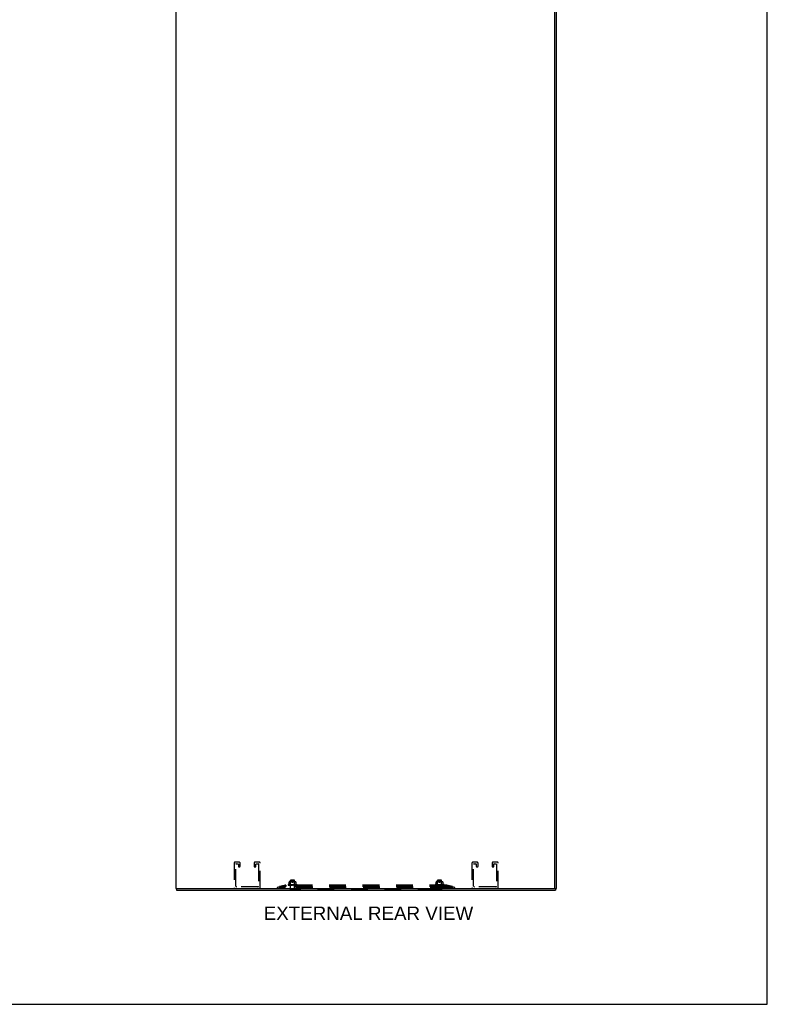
# Model space of a CAD drawing. Header units: inches. Extents: x 0 to 189, y 0 to 122.
# Tile 49 of 51: x 142 to 189, y 0 to 61. Entities that reach past the tile are written whole.
import ezdxf

# ---------------------------------------------------------------- set-up
doc = ezdxf.new("R2010")
doc.units = ezdxf.units.IN
doc.header["$LTSCALE"] = 10.388889
doc.header["$MEASUREMENT"] = 0
doc.linetypes.add('HIDDEN', pattern=[0.2, 0.1, -0.1])
doc.layers.get('0').update_dxf_attribs({"linetype": 'CONTINUOUS'})
doc.layers.add('DEFAULT_2', color=8, linetype='HIDDEN')
doc.layers.add('DIMENSIONS', color=7, linetype='CONTINUOUS')
doc.styles.get("Standard").update_dxf_attribs({"font": 'arial.ttf'})

msp = doc.modelspace()

# ---------------------------------------------------------------- linework, layer by layer
at = {"color": 7, "linetype": 'Continuous'}
for p, q in [((188.889, 0), (188.889, 122.222)), ((152.233, 7.191), (152.233, 7.087)), ((159.261, 7.083), (159.261, 7.087)), ((159.261, 7.083), (159.598, 7.083)), ((159.598, 7.083), (159.598, 7.087)), ((168.386, 7.083), (168.386, 7.087)), ((168.386, 7.083), (168.723, 7.083)), ((168.723, 7.083), (168.723, 7.087)), ((174.635, 7.083), (174.635, 7.087)), ((174.635, 7.083), (174.972, 7.083)), ((174.972, 7.083), (174.972, 7.087)), ((175.699, 7.191), (175.699, 7.206)), ((175.699, 7.191), (175.803, 7.191)), ((175.751, 7.191), (175.751, 7.087)), ((0, 0), (188.889, 0))]:
    msp.add_line(p, q, dxfattribs=at)
at = {"color": 3, "linetype": 'Continuous'}
for p, q in [((152.181, 85.723), (152.181, 7.191)), ((175.699, 7.206), (175.699, 85.708)), ((175.803, 7.191), (175.803, 85.723)), ((152.181, 7.191), (175.684, 7.191)), ((152.233, 7.087), (175.751, 7.087))]:
    msp.add_line(p, q, dxfattribs=at)
msp.add_arc((175.684, 7.206), 0.015, 270, 360, dxfattribs=at)
at = {"layer": 'DEFAULT_2', "color": 8, "linetype": 'HIDDEN'}
for p, q in [((155.798, 8.77), (155.798, 7.237)), ((156.127, 8.816), (155.844, 8.816)), ((155.902, 7.341), (155.902, 8.689)), ((155.925, 8.712), (156.046, 8.712)), ((156.069, 8.689), (156.069, 8.558)), ((156.173, 8.558), (156.173, 8.77)), ((157.048, 8.77), (157.048, 8.558)), ((157.377, 8.816), (157.094, 8.816)), ((157.152, 8.558), (157.152, 8.689)), ((157.175, 8.712), (157.296, 8.712)), ((157.319, 8.689), (157.319, 7.341)), ((157.423, 7.237), (157.423, 8.77)), ((170.562, 8.77), (170.562, 7.237)), ((170.891, 8.816), (170.608, 8.816)), ((170.666, 7.341), (170.666, 8.689)), ((170.689, 8.712), (170.81, 8.712)), ((170.833, 8.689), (170.833, 8.558)), ((170.937, 8.558), (170.937, 8.77)), ((171.812, 8.77), (171.812, 8.558)), ((172.141, 8.816), (171.858, 8.816)), ((171.916, 8.558), (171.916, 8.689)), ((171.939, 8.712), (172.06, 8.712)), ((172.083, 8.689), (172.083, 7.341)), ((172.187, 7.237), (172.187, 8.77)), ((156.092, 8.535), (156.15, 8.535)), ((157.071, 8.535), (157.129, 8.535)), ((170.856, 8.535), (170.914, 8.535)), ((171.835, 8.535), (171.893, 8.535)), ((158.492, 7.267), (158.973, 7.391)), ((158.984, 7.393), (158.625, 7.306)), ((158.973, 7.391), (158.992, 7.315)), ((159.012, 7.398), (158.984, 7.393)), ((158.984, 7.393), (158.984, 7.317)), ((159.012, 7.398), (158.992, 7.391)), ((158.992, 7.391), (158.992, 7.315)), ((159.012, 7.398), (159.012, 7.318)), ((168.972, 7.396), (159.012, 7.396)), ((159.148, 7.412), (159.148, 7.411)), ((159.153, 7.4), (159.153, 7.4)), ((159.202, 7.443), (159.159, 7.428)), ((159.289, 7.396), (159.161, 7.398)), ((159.296, 7.396), (159.175, 7.398)), ((159.175, 7.398), (159.175, 7.398)), ((159.297, 7.396), (159.178, 7.398)), ((159.199, 7.398), (159.198, 7.398)), ((159.198, 7.398), (159.204, 7.397)), ((159.309, 7.396), (159.199, 7.398)), ((159.199, 7.398), (159.199, 7.398)), ((159.309, 7.396), (159.202, 7.398)), ((159.202, 7.398), (159.202, 7.398)), ((159.221, 7.463), (159.221, 7.592)), ((159.326, 7.396), (159.23, 7.398)), ((159.23, 7.398), (159.23, 7.398)), ((159.326, 7.396), (159.235, 7.398)), ((159.244, 7.58), (159.236, 7.577)), ((159.241, 7.397), (159.248, 7.396)), ((159.253, 7.583), (159.244, 7.58)), ((159.248, 7.396), (159.254, 7.396)), ((159.609, 7.598), (159.25, 7.598)), ((159.263, 7.586), (159.253, 7.583)), ((159.272, 7.588), (159.263, 7.586)), ((159.346, 7.396), (159.269, 7.398)), ((159.269, 7.398), (159.269, 7.398)), ((159.282, 7.589), (159.272, 7.588)), ((159.347, 7.396), (159.274, 7.398)), ((159.291, 7.59), (159.282, 7.589)), ((159.304, 7.578), (159.284, 7.598)), ((159.285, 7.396), (159.286, 7.396)), ((159.286, 7.396), (159.304, 7.415)), ((159.286, 7.397), (159.296, 7.396)), ((159.286, 7.396), (159.286, 7.396)), ((159.289, 7.396), (159.289, 7.396)), ((159.289, 7.396), (159.289, 7.396)), ((159.289, 7.396), (159.289, 7.318)), ((159.3, 7.591), (159.291, 7.59)), ((159.293, 7.396), (159.296, 7.396)), ((159.297, 7.396), (159.296, 7.396)), ((159.296, 7.396), (159.297, 7.396)), ((159.299, 7.396), (159.297, 7.396)), ((159.309, 7.592), (159.3, 7.591)), ((159.555, 7.578), (159.304, 7.578)), ((159.304, 7.415), (159.304, 7.578)), ((159.555, 7.415), (159.304, 7.415)), ((159.304, 7.396), (159.309, 7.396)), ((159.316, 7.708), (159.306, 7.698)), ((159.554, 7.698), (159.306, 7.698)), ((159.306, 7.101), (159.306, 7.698)), ((159.317, 7.592), (159.309, 7.592)), ((159.309, 7.396), (159.309, 7.396)), ((159.309, 7.396), (159.309, 7.396)), ((159.314, 7.396), (159.309, 7.396)), ((159.37, 7.396), (159.314, 7.398)), ((159.314, 7.398), (159.314, 7.398)), ((159.314, 7.398), (159.322, 7.397)), ((159.316, 7.708), (159.544, 7.708)), ((159.325, 7.592), (159.317, 7.592)), ((159.319, 7.396), (159.326, 7.396)), ((159.371, 7.396), (159.32, 7.398)), ((159.322, 7.397), (159.343, 7.396)), ((159.334, 7.592), (159.325, 7.592)), ((159.326, 7.396), (159.326, 7.396)), ((159.326, 7.396), (159.326, 7.396)), ((159.332, 7.396), (159.326, 7.396)), ((159.342, 7.592), (159.334, 7.592)), ((159.339, 7.396), (159.346, 7.396)), ((159.351, 7.591), (159.342, 7.592)), ((159.347, 7.396), (159.346, 7.396)), ((159.346, 7.396), (159.347, 7.396)), ((159.354, 7.396), (159.347, 7.396)), ((159.36, 7.59), (159.351, 7.591)), ((159.37, 7.589), (159.36, 7.59)), ((159.362, 7.396), (159.37, 7.396)), ((159.396, 7.396), (159.363, 7.398)), ((159.363, 7.398), (159.363, 7.398)), ((159.363, 7.398), (159.393, 7.396)), ((159.397, 7.396), (159.369, 7.398)), ((159.379, 7.588), (159.37, 7.589)), ((159.371, 7.396), (159.37, 7.396)), ((159.37, 7.396), (159.37, 7.396)), ((159.378, 7.396), (159.37, 7.396)), ((159.388, 7.586), (159.379, 7.588)), ((159.387, 7.396), (159.396, 7.396)), ((159.398, 7.583), (159.388, 7.586)), ((159.397, 7.396), (159.396, 7.396)), ((159.396, 7.396), (159.396, 7.396)), ((159.405, 7.396), (159.396, 7.396)), ((159.407, 7.58), (159.415, 7.577)), ((159.414, 7.396), (159.423, 7.396)), ((159.432, 7.396), (159.423, 7.396)), ((159.424, 7.397), (159.424, 7.396)), ((159.424, 7.396), (159.424, 7.396)), ((159.424, 7.396), (159.424, 7.396)), ((159.424, 7.396), (159.424, 7.396)), ((159.426, 7.396), (159.426, 7.396)), ((159.471, 7.398), (159.441, 7.396)), ((159.453, 7.58), (159.444, 7.577)), ((159.459, 7.396), (159.45, 7.396)), ((159.462, 7.583), (159.453, 7.58)), ((159.465, 7.398), (159.457, 7.397)), ((159.471, 7.586), (159.462, 7.583)), ((159.468, 7.396), (159.476, 7.396)), ((159.48, 7.588), (159.471, 7.586)), ((159.516, 7.398), (159.476, 7.396)), ((159.477, 7.396), (159.476, 7.396)), ((159.476, 7.396), (159.477, 7.396)), ((159.522, 7.398), (159.477, 7.396)), ((159.485, 7.396), (159.477, 7.396)), ((159.49, 7.589), (159.48, 7.588)), ((159.499, 7.59), (159.49, 7.589)), ((159.521, 7.398), (159.492, 7.396)), ((159.494, 7.396), (159.501, 7.396)), ((159.508, 7.591), (159.499, 7.59)), ((159.563, 7.398), (159.501, 7.396)), ((159.502, 7.396), (159.501, 7.396)), ((159.501, 7.396), (159.501, 7.396)), ((159.501, 7.396), (159.502, 7.396)), ((159.569, 7.398), (159.502, 7.396)), ((159.51, 7.396), (159.502, 7.396)), ((159.517, 7.592), (159.508, 7.591)), ((159.526, 7.592), (159.517, 7.592)), ((159.517, 7.396), (159.523, 7.396)), ((159.521, 7.398), (159.522, 7.398)), ((159.606, 7.398), (159.523, 7.396)), ((159.524, 7.396), (159.523, 7.396)), ((159.523, 7.396), (159.524, 7.396)), ((159.61, 7.398), (159.524, 7.396)), ((159.531, 7.396), (159.524, 7.396)), ((159.534, 7.592), (159.526, 7.592)), ((159.542, 7.592), (159.534, 7.592)), ((159.537, 7.396), (159.542, 7.396)), ((159.54, 7.396), (159.551, 7.397)), ((159.551, 7.592), (159.542, 7.592)), ((159.642, 7.398), (159.542, 7.396)), ((159.543, 7.396), (159.542, 7.396)), ((159.542, 7.396), (159.543, 7.396)), ((159.646, 7.398), (159.543, 7.396)), ((159.549, 7.396), (159.543, 7.396)), ((159.544, 7.708), (159.554, 7.698)), ((159.559, 7.591), (159.551, 7.592)), ((159.551, 7.397), (159.568, 7.398)), ((159.553, 7.396), (159.557, 7.396)), ((159.554, 7.101), (159.554, 7.698)), ((159.555, 7.578), (159.575, 7.598)), ((159.555, 7.415), (159.555, 7.578)), ((159.574, 7.396), (159.555, 7.415)), ((159.67, 7.398), (159.557, 7.396)), ((159.673, 7.398), (159.557, 7.396)), ((159.557, 7.396), (159.557, 7.396)), ((159.557, 7.396), (159.557, 7.396)), ((159.562, 7.396), (159.557, 7.396)), ((159.568, 7.59), (159.559, 7.591)), ((159.69, 7.398), (159.567, 7.396)), ((159.692, 7.398), (159.567, 7.396)), ((159.567, 7.396), (159.567, 7.396)), ((159.57, 7.396), (159.567, 7.396)), ((159.567, 7.396), (159.567, 7.396)), ((159.578, 7.589), (159.568, 7.59)), ((159.568, 7.398), (159.569, 7.398)), ((159.57, 7.396), (159.57, 7.318)), ((159.701, 7.398), (159.572, 7.396)), ((159.572, 7.396), (159.573, 7.396)), ((159.573, 7.396), (159.573, 7.396)), ((159.587, 7.588), (159.578, 7.589)), ((159.585, 7.396), (159.591, 7.396)), ((159.597, 7.586), (159.587, 7.588)), ((159.591, 7.396), (159.599, 7.397)), ((159.606, 7.583), (159.597, 7.586)), ((159.599, 7.397), (159.61, 7.398)), ((159.615, 7.58), (159.606, 7.583)), ((159.61, 7.398), (159.61, 7.398)), ((159.615, 7.58), (159.623, 7.577)), ((159.633, 7.397), (159.64, 7.397)), ((159.634, 7.573), (159.635, 7.573)), ((159.638, 7.592), (159.638, 7.463)), ((159.64, 7.397), (159.646, 7.398)), ((159.642, 7.398), (159.642, 7.398)), ((159.646, 7.398), (159.646, 7.398)), ((159.658, 7.443), (159.7, 7.428)), ((159.674, 7.398), (159.673, 7.398)), ((159.711, 7.412), (159.711, 7.411)), ((168.273, 7.412), (168.273, 7.411)), ((168.278, 7.4), (168.278, 7.4)), ((168.327, 7.443), (168.284, 7.428)), ((168.414, 7.396), (168.286, 7.398)), ((168.421, 7.396), (168.3, 7.398)), ((168.3, 7.398), (168.3, 7.398)), ((168.422, 7.396), (168.303, 7.398)), ((168.324, 7.398), (168.323, 7.398)), ((168.323, 7.398), (168.329, 7.397)), ((168.434, 7.396), (168.324, 7.398)), ((168.324, 7.398), (168.324, 7.398)), ((168.434, 7.396), (168.327, 7.398)), ((168.327, 7.398), (168.327, 7.398)), ((168.346, 7.463), (168.346, 7.592)), ((168.352, 7.573), (168.354, 7.574)), ((168.451, 7.396), (168.355, 7.398)), ((168.355, 7.398), (168.355, 7.398)), ((168.451, 7.396), (168.36, 7.398)), ((168.369, 7.58), (168.361, 7.577)), ((168.366, 7.397), (168.373, 7.396)), ((168.378, 7.583), (168.369, 7.58)), ((168.373, 7.396), (168.379, 7.396)), ((168.734, 7.598), (168.375, 7.598)), ((168.388, 7.586), (168.378, 7.583)), ((168.397, 7.588), (168.388, 7.586)), ((168.471, 7.396), (168.394, 7.398)), ((168.394, 7.398), (168.394, 7.398)), ((168.407, 7.589), (168.397, 7.588)), ((168.472, 7.396), (168.399, 7.398)), ((168.416, 7.59), (168.407, 7.589)), ((168.429, 7.578), (168.409, 7.598)), ((168.41, 7.396), (168.411, 7.396)), ((168.411, 7.396), (168.429, 7.415)), ((168.411, 7.397), (168.421, 7.396)), ((168.411, 7.396), (168.411, 7.396)), ((168.414, 7.396), (168.414, 7.396)), ((168.414, 7.396), (168.414, 7.396)), ((168.414, 7.396), (168.414, 7.318)), ((168.425, 7.591), (168.416, 7.59)), ((168.418, 7.396), (168.421, 7.396)), ((168.422, 7.396), (168.421, 7.396)), ((168.421, 7.396), (168.422, 7.396)), ((168.424, 7.396), (168.422, 7.396)), ((168.434, 7.592), (168.425, 7.591)), ((168.68, 7.578), (168.429, 7.578)), ((168.429, 7.415), (168.429, 7.578)), ((168.68, 7.415), (168.429, 7.415)), ((168.429, 7.396), (168.434, 7.396)), ((168.441, 7.708), (168.431, 7.698)), ((168.679, 7.698), (168.431, 7.698)), ((168.431, 7.101), (168.431, 7.698)), ((168.442, 7.592), (168.434, 7.592)), ((168.434, 7.396), (168.434, 7.396)), ((168.434, 7.396), (168.434, 7.396)), ((168.439, 7.396), (168.434, 7.396)), ((168.495, 7.396), (168.439, 7.398)), ((168.439, 7.398), (168.439, 7.398)), ((168.439, 7.398), (168.447, 7.397)), ((168.441, 7.708), (168.669, 7.708)), ((168.45, 7.592), (168.442, 7.592)), ((168.444, 7.396), (168.451, 7.396)), ((168.496, 7.396), (168.445, 7.398)), ((168.447, 7.397), (168.468, 7.396)), ((168.459, 7.592), (168.45, 7.592)), ((168.451, 7.396), (168.451, 7.396)), ((168.451, 7.396), (168.451, 7.396)), ((168.457, 7.396), (168.451, 7.396)), ((168.467, 7.592), (168.459, 7.592)), ((168.464, 7.396), (168.471, 7.396)), ((168.476, 7.591), (168.467, 7.592)), ((168.472, 7.396), (168.471, 7.396)), ((168.471, 7.396), (168.472, 7.396)), ((168.479, 7.396), (168.472, 7.396)), ((168.485, 7.59), (168.476, 7.591)), ((168.495, 7.589), (168.485, 7.59)), ((168.487, 7.396), (168.495, 7.396)), ((168.521, 7.396), (168.488, 7.398)), ((168.488, 7.398), (168.488, 7.398)), ((168.488, 7.398), (168.518, 7.396)), ((168.522, 7.396), (168.494, 7.398)), ((168.504, 7.588), (168.495, 7.589)), ((168.496, 7.396), (168.495, 7.396)), ((168.495, 7.396), (168.495, 7.396)), ((168.503, 7.396), (168.495, 7.396)), ((168.513, 7.586), (168.504, 7.588)), ((168.512, 7.396), (168.521, 7.396)), ((168.523, 7.583), (168.513, 7.586)), ((168.522, 7.396), (168.521, 7.396)), ((168.521, 7.396), (168.521, 7.396)), ((168.53, 7.396), (168.521, 7.396)), ((168.532, 7.58), (168.54, 7.577)), ((168.539, 7.396), (168.548, 7.396)), ((168.557, 7.396), (168.548, 7.396)), ((168.549, 7.397), (168.549, 7.396)), ((168.549, 7.396), (168.549, 7.396)), ((168.549, 7.396), (168.549, 7.396)), ((168.549, 7.396), (168.549, 7.396)), ((168.551, 7.396), (168.551, 7.396)), ((168.596, 7.398), (168.566, 7.396)), ((168.578, 7.58), (168.569, 7.577)), ((168.584, 7.396), (168.575, 7.396)), ((168.587, 7.583), (168.578, 7.58)), ((168.59, 7.398), (168.582, 7.397)), ((168.596, 7.586), (168.587, 7.583)), ((168.593, 7.396), (168.601, 7.396)), ((168.605, 7.588), (168.596, 7.586)), ((168.641, 7.398), (168.601, 7.396)), ((168.602, 7.396), (168.601, 7.396)), ((168.601, 7.396), (168.602, 7.396)), ((168.647, 7.398), (168.602, 7.396)), ((168.61, 7.396), (168.602, 7.396)), ((168.615, 7.589), (168.605, 7.588)), ((168.624, 7.59), (168.615, 7.589)), ((168.646, 7.398), (168.617, 7.396)), ((168.619, 7.396), (168.626, 7.396)), ((168.633, 7.591), (168.624, 7.59)), ((168.688, 7.398), (168.626, 7.396)), ((168.627, 7.396), (168.626, 7.396)), ((168.626, 7.396), (168.626, 7.396)), ((168.626, 7.396), (168.627, 7.396)), ((168.694, 7.398), (168.627, 7.396)), ((168.635, 7.396), (168.627, 7.396)), ((168.642, 7.592), (168.633, 7.591)), ((168.651, 7.592), (168.642, 7.592)), ((168.642, 7.396), (168.648, 7.396)), ((168.646, 7.398), (168.647, 7.398)), ((168.731, 7.398), (168.648, 7.396)), ((168.649, 7.396), (168.648, 7.396)), ((168.648, 7.396), (168.649, 7.396)), ((168.735, 7.398), (168.649, 7.396)), ((168.656, 7.396), (168.649, 7.396)), ((168.659, 7.592), (168.651, 7.592)), ((168.667, 7.592), (168.659, 7.592)), ((168.662, 7.396), (168.667, 7.396)), ((168.665, 7.396), (168.676, 7.397)), ((168.676, 7.592), (168.667, 7.592)), ((168.767, 7.398), (168.667, 7.396)), ((168.668, 7.396), (168.667, 7.396)), ((168.667, 7.396), (168.668, 7.396)), ((168.771, 7.398), (168.668, 7.396)), ((168.674, 7.396), (168.668, 7.396)), ((168.669, 7.708), (168.679, 7.698)), ((168.684, 7.591), (168.676, 7.592)), ((168.676, 7.397), (168.693, 7.398)), ((168.678, 7.396), (168.682, 7.396)), ((168.679, 7.101), (168.679, 7.698)), ((168.68, 7.578), (168.7, 7.598)), ((168.68, 7.415), (168.68, 7.578)), ((168.699, 7.396), (168.68, 7.415)), ((168.795, 7.398), (168.682, 7.396)), ((168.798, 7.398), (168.682, 7.396)), ((168.682, 7.396), (168.682, 7.396)), ((168.682, 7.396), (168.682, 7.396)), ((168.687, 7.396), (168.682, 7.396)), ((168.693, 7.59), (168.684, 7.591)), ((168.815, 7.398), (168.692, 7.396)), ((168.817, 7.398), (168.692, 7.396)), ((168.692, 7.396), (168.692, 7.396)), ((168.692, 7.396), (168.692, 7.396)), ((168.695, 7.396), (168.692, 7.396)), ((168.703, 7.589), (168.693, 7.59)), ((168.693, 7.398), (168.694, 7.398)), ((168.695, 7.396), (168.695, 7.318)), ((168.826, 7.398), (168.697, 7.396)), ((168.697, 7.396), (168.698, 7.396)), ((168.698, 7.396), (168.698, 7.396)), ((168.712, 7.588), (168.703, 7.589)), ((168.71, 7.396), (168.716, 7.396)), ((168.722, 7.586), (168.712, 7.588)), ((168.716, 7.396), (168.724, 7.397)), ((168.731, 7.583), (168.722, 7.586)), ((168.724, 7.397), (168.735, 7.398)), ((168.74, 7.58), (168.731, 7.583)), ((168.735, 7.398), (168.735, 7.398)), ((168.74, 7.58), (168.748, 7.577)), ((168.758, 7.397), (168.765, 7.397)), ((168.763, 7.592), (168.763, 7.463)), ((168.765, 7.397), (168.771, 7.398)), ((168.767, 7.398), (168.767, 7.398)), ((168.771, 7.398), (168.771, 7.398)), ((168.783, 7.443), (168.825, 7.428)), ((168.799, 7.398), (168.798, 7.398)), ((168.836, 7.412), (168.836, 7.411)), ((169, 7.393), (168.972, 7.398)), ((168.992, 7.391), (168.972, 7.398)), ((168.972, 7.398), (168.972, 7.318)), ((168.992, 7.391), (168.992, 7.315)), ((169.012, 7.391), (168.992, 7.315)), ((169.36, 7.306), (169, 7.393)), ((169, 7.393), (169, 7.317)), ((169.012, 7.391), (169.492, 7.267)), ((157.273, 7.295), (155.948, 7.295)), ((158.512, 7.191), (158.492, 7.267)), ((158.512, 7.191), (158.992, 7.315)), ((158.984, 7.317), (158.625, 7.23)), ((158.625, 7.306), (158.625, 7.23)), ((158.625, 7.301), (158.644, 7.225)), ((159.012, 7.322), (158.984, 7.317)), ((168.997, 7.267), (158.988, 7.267)), ((168.997, 7.191), (158.988, 7.191)), ((159.012, 7.322), (158.992, 7.315)), ((168.972, 7.318), (159.012, 7.318)), ((159.261, 7.101), (159.598, 7.101)), ((159.261, 7.087), (159.261, 7.101)), ((159.573, 7.318), (159.573, 7.258)), ((159.598, 7.087), (159.598, 7.101)), ((168.251, 7.098), (159.733, 7.098)), ((159.973, 7.318), (159.973, 7.258)), ((168.011, 7.318), (168.011, 7.258)), ((168.386, 7.101), (168.723, 7.101)), ((168.386, 7.087), (168.386, 7.101)), ((168.411, 7.318), (168.411, 7.258)), ((168.723, 7.087), (168.723, 7.101)), ((169, 7.317), (168.972, 7.322)), ((168.992, 7.315), (168.972, 7.322)), ((168.992, 7.315), (169.473, 7.191)), ((169.36, 7.23), (169, 7.317)), ((169.36, 7.301), (169.34, 7.225)), ((169.36, 7.306), (169.36, 7.23)), ((169.473, 7.191), (169.492, 7.267)), ((172.037, 7.295), (170.712, 7.295))]:
    msp.add_line(p, q, dxfattribs=at)
for points in [[(159.012, 7.396), (159.009, 7.395), (159.006, 7.395), (159.002, 7.394), (158.999, 7.393), (158.996, 7.392), (158.992, 7.391)], [(159.286, 7.396), (159.157, 7.398), (159.157, 7.398), (159.156, 7.398), (159.156, 7.398), (159.156, 7.398), (159.155, 7.399), (159.155, 7.399), (159.155, 7.399), (159.154, 7.399), (159.154, 7.399), (159.154, 7.399), (159.153, 7.399), (159.153, 7.4), (159.153, 7.4), (159.153, 7.4), (159.153, 7.4), (159.153, 7.4)], [(159.153, 7.4), (159.153, 7.399), (159.154, 7.399), (159.154, 7.399), (159.154, 7.399), (159.154, 7.399), (159.154, 7.399), (159.154, 7.399), (159.155, 7.398), (159.155, 7.398), (159.155, 7.398), (159.155, 7.398), (159.156, 7.398), (159.156, 7.397), (159.156, 7.397), (159.156, 7.397), (159.157, 7.397), (159.157, 7.397), (159.157, 7.397), (159.158, 7.396), (159.158, 7.396), (159.158, 7.396), (159.159, 7.396), (159.159, 7.396), (159.159, 7.396), (159.16, 7.396)], [(159.153, 7.4), (159.154, 7.399), (159.155, 7.398), (159.156, 7.398), (159.157, 7.397), (159.158, 7.396), (159.16, 7.396), (159.161, 7.396)], [(159.153, 7.4), (159.153, 7.4), (159.153, 7.4)], [(159.161, 7.398), (159.161, 7.398), (159.16, 7.398), (159.16, 7.398), (159.16, 7.398)], [(159.16, 7.398), (159.161, 7.398), (159.162, 7.398), (159.164, 7.397), (159.166, 7.397), (159.168, 7.396), (159.17, 7.396), (159.171, 7.396)], [(159.163, 7.398), (159.162, 7.398), (159.162, 7.398), (159.161, 7.398), (159.161, 7.399), (159.161, 7.399), (159.161, 7.399)], [(159.161, 7.399), (159.161, 7.399), (159.161, 7.399), (159.161, 7.399), (159.161, 7.398), (159.162, 7.398)], [(159.162, 7.398), (159.162, 7.398), (159.163, 7.397), (159.163, 7.397), (159.164, 7.397), (159.165, 7.396), (159.165, 7.396), (159.166, 7.396), (159.167, 7.396)], [(159.175, 7.398), (159.176, 7.398), (159.179, 7.397), (159.181, 7.397), (159.184, 7.397), (159.186, 7.396), (159.189, 7.396), (159.191, 7.396)], [(159.178, 7.398), (159.177, 7.398), (159.177, 7.398), (159.177, 7.398)], [(159.177, 7.398), (159.177, 7.398), (159.177, 7.398), (159.177, 7.398), (159.177, 7.398), (159.178, 7.398), (159.178, 7.398), (159.179, 7.397)], [(159.179, 7.397), (159.18, 7.397), (159.18, 7.397), (159.181, 7.396), (159.182, 7.396), (159.182, 7.396), (159.183, 7.396)], [(159.221, 7.471), (159.221, 7.467), (159.22, 7.463), (159.219, 7.46), (159.218, 7.456), (159.216, 7.453), (159.213, 7.45), (159.21, 7.448), (159.207, 7.446), (159.204, 7.444), (159.202, 7.443)], [(159.202, 7.398), (159.202, 7.398), (159.202, 7.398), (159.202, 7.398), (159.203, 7.398), (159.203, 7.398), (159.204, 7.397), (159.205, 7.397), (159.205, 7.397), (159.206, 7.396), (159.207, 7.396), (159.208, 7.396), (159.208, 7.396)], [(159.204, 7.397), (159.207, 7.397), (159.21, 7.397), (159.214, 7.396), (159.217, 7.396), (159.219, 7.396)], [(159.225, 7.573), (159.224, 7.573), (159.223, 7.574), (159.222, 7.574), (159.222, 7.575), (159.221, 7.577)], [(159.225, 7.573), (159.227, 7.573), (159.229, 7.574)], [(159.236, 7.577), (159.233, 7.575), (159.231, 7.574), (159.229, 7.574)], [(159.23, 7.398), (159.233, 7.398), (159.241, 7.397)], [(159.235, 7.398), (159.235, 7.398), (159.235, 7.398), (159.235, 7.398), (159.235, 7.398), (159.236, 7.398), (159.236, 7.398), (159.237, 7.397), (159.238, 7.397), (159.239, 7.396)], [(159.239, 7.396), (159.24, 7.396), (159.241, 7.396), (159.241, 7.396)], [(159.269, 7.398), (159.273, 7.398), (159.286, 7.397)], [(159.274, 7.398), (159.275, 7.398), (159.275, 7.398), (159.276, 7.398), (159.276, 7.398), (159.277, 7.397), (159.278, 7.397)], [(159.278, 7.397), (159.279, 7.396), (159.28, 7.396), (159.281, 7.396), (159.281, 7.396)], [(159.286, 7.396), (159.286, 7.396), (159.286, 7.396), (159.286, 7.396), (159.286, 7.396)], [(159.287, 7.396), (159.288, 7.396), (159.288, 7.396), (159.288, 7.396), (159.289, 7.396), (159.289, 7.396), (159.289, 7.396)], [(159.287, 7.396), (159.287, 7.396), (159.288, 7.396), (159.288, 7.396), (159.289, 7.396)], [(159.29, 7.396), (159.29, 7.396), (159.289, 7.396), (159.289, 7.396), (159.289, 7.396)], [(159.289, 7.396), (159.289, 7.396), (159.289, 7.396), (159.289, 7.396), (159.289, 7.396), (159.289, 7.396)], [(159.295, 7.396), (159.295, 7.396), (159.295, 7.396), (159.296, 7.396), (159.296, 7.396), (159.296, 7.396), (159.296, 7.396)], [(159.297, 7.396), (159.297, 7.396), (159.297, 7.396), (159.297, 7.396), (159.297, 7.396), (159.297, 7.396)], [(159.307, 7.396), (159.307, 7.396), (159.308, 7.396), (159.308, 7.396), (159.308, 7.396), (159.309, 7.396), (159.309, 7.396)], [(159.31, 7.396), (159.31, 7.396), (159.31, 7.396), (159.31, 7.396), (159.309, 7.396), (159.309, 7.396)], [(159.32, 7.398), (159.32, 7.398), (159.32, 7.398), (159.321, 7.398), (159.322, 7.398), (159.322, 7.397), (159.323, 7.397), (159.324, 7.397)], [(159.323, 7.396), (159.324, 7.396), (159.324, 7.396), (159.325, 7.396), (159.325, 7.396), (159.326, 7.396), (159.326, 7.396)], [(159.324, 7.397), (159.325, 7.396), (159.326, 7.396), (159.326, 7.396)], [(159.328, 7.396), (159.327, 7.396), (159.327, 7.396), (159.327, 7.396), (159.327, 7.396), (159.326, 7.396)], [(159.343, 7.396), (159.344, 7.396), (159.345, 7.396), (159.345, 7.396), (159.346, 7.396), (159.346, 7.396), (159.346, 7.396)], [(159.349, 7.396), (159.348, 7.396), (159.348, 7.396), (159.348, 7.396), (159.347, 7.396), (159.347, 7.396)], [(159.367, 7.396), (159.367, 7.396), (159.368, 7.396), (159.369, 7.396), (159.369, 7.396), (159.37, 7.396), (159.37, 7.396)], [(159.369, 7.398), (159.369, 7.398), (159.37, 7.398), (159.37, 7.398), (159.371, 7.398), (159.372, 7.397), (159.372, 7.397), (159.373, 7.397), (159.373, 7.397), (159.374, 7.396)], [(159.373, 7.396), (159.372, 7.396), (159.372, 7.396), (159.371, 7.396), (159.371, 7.396), (159.371, 7.396)], [(159.374, 7.396), (159.375, 7.396), (159.375, 7.396)], [(159.392, 7.396), (159.393, 7.396), (159.394, 7.396), (159.394, 7.396), (159.395, 7.396), (159.396, 7.396), (159.396, 7.396)], [(159.399, 7.396), (159.398, 7.396), (159.398, 7.396), (159.397, 7.396), (159.397, 7.396), (159.397, 7.396)], [(159.415, 7.577), (159.407, 7.58), (159.398, 7.583)], [(159.42, 7.575), (159.418, 7.575), (159.417, 7.576), (159.415, 7.577)], [(159.415, 7.577), (159.417, 7.576), (159.42, 7.575), (159.422, 7.574), (159.425, 7.574), (159.427, 7.573), (159.43, 7.573)], [(159.423, 7.397), (159.423, 7.397), (159.423, 7.398), (159.422, 7.398), (159.422, 7.398), (159.421, 7.398), (159.421, 7.398), (159.42, 7.398), (159.419, 7.398)], [(159.419, 7.396), (159.42, 7.396), (159.421, 7.396), (159.421, 7.396), (159.422, 7.396), (159.423, 7.396), (159.423, 7.396)], [(159.43, 7.573), (159.428, 7.573), (159.426, 7.573), (159.424, 7.574), (159.422, 7.574)], [(159.426, 7.396), (159.425, 7.396), (159.425, 7.396), (159.425, 7.396), (159.424, 7.397), (159.424, 7.397), (159.423, 7.397)], [(159.423, 7.397), (159.423, 7.397), (159.424, 7.397), (159.424, 7.397), (159.424, 7.397)], [(159.424, 7.396), (159.424, 7.396), (159.424, 7.396), (159.424, 7.397), (159.424, 7.397), (159.424, 7.397), (159.423, 7.397)], [(159.426, 7.396), (159.426, 7.396), (159.425, 7.396), (159.424, 7.396), (159.424, 7.396), (159.423, 7.396), (159.423, 7.396)], [(159.424, 7.397), (159.424, 7.397), (159.424, 7.397)], [(159.424, 7.396), (159.425, 7.396), (159.425, 7.396), (159.425, 7.396), (159.425, 7.396), (159.425, 7.396), (159.425, 7.396), (159.425, 7.396)], [(159.43, 7.573), (159.432, 7.573), (159.435, 7.574), (159.437, 7.574), (159.439, 7.575), (159.442, 7.576), (159.444, 7.577)], [(159.444, 7.577), (159.443, 7.576), (159.442, 7.576), (159.44, 7.575), (159.439, 7.575), (159.437, 7.574), (159.436, 7.574), (159.434, 7.574), (159.433, 7.573), (159.431, 7.573), (159.43, 7.573)], [(159.447, 7.396), (159.447, 7.396), (159.448, 7.396), (159.449, 7.396), (159.449, 7.396)], [(159.457, 7.397), (159.451, 7.397), (159.449, 7.396)], [(159.449, 7.396), (159.45, 7.396), (159.45, 7.396)], [(159.454, 7.396), (159.453, 7.396), (159.452, 7.396), (159.452, 7.396), (159.451, 7.396), (159.45, 7.396), (159.45, 7.396)], [(159.459, 7.396), (159.459, 7.396), (159.46, 7.396), (159.46, 7.396), (159.461, 7.396), (159.461, 7.397), (159.461, 7.397), (159.462, 7.397), (159.462, 7.397), (159.463, 7.398), (159.464, 7.398), (159.464, 7.398), (159.465, 7.398)], [(159.474, 7.396), (159.474, 7.396), (159.475, 7.396), (159.475, 7.396), (159.476, 7.396), (159.476, 7.396)], [(159.48, 7.396), (159.479, 7.396), (159.479, 7.396), (159.478, 7.396), (159.478, 7.396), (159.477, 7.396), (159.477, 7.396)], [(159.499, 7.396), (159.499, 7.396), (159.5, 7.396), (159.5, 7.396), (159.5, 7.396), (159.501, 7.396), (159.501, 7.396)], [(159.505, 7.396), (159.504, 7.396), (159.503, 7.396), (159.503, 7.396), (159.502, 7.396), (159.502, 7.396), (159.502, 7.396)], [(159.509, 7.396), (159.509, 7.396), (159.51, 7.396), (159.51, 7.396), (159.511, 7.397), (159.512, 7.397), (159.512, 7.397), (159.513, 7.398), (159.514, 7.398), (159.514, 7.398), (159.515, 7.398), (159.516, 7.398)], [(159.522, 7.396), (159.522, 7.396), (159.522, 7.396), (159.523, 7.396), (159.523, 7.396), (159.523, 7.396)], [(159.527, 7.396), (159.526, 7.396), (159.525, 7.396), (159.525, 7.396), (159.524, 7.396), (159.524, 7.396), (159.524, 7.396)], [(159.541, 7.396), (159.541, 7.396), (159.541, 7.396), (159.542, 7.396), (159.542, 7.396), (159.542, 7.396)], [(159.545, 7.396), (159.545, 7.396), (159.544, 7.396), (159.544, 7.396), (159.543, 7.396), (159.543, 7.396), (159.543, 7.396)], [(159.556, 7.396), (159.556, 7.396), (159.556, 7.396), (159.557, 7.396), (159.557, 7.396), (159.557, 7.396)], [(159.556, 7.396), (159.557, 7.396), (159.558, 7.396)], [(159.559, 7.396), (159.559, 7.396), (159.558, 7.396), (159.558, 7.396), (159.558, 7.396), (159.557, 7.396), (159.557, 7.396)], [(159.558, 7.396), (159.559, 7.397), (159.56, 7.397), (159.561, 7.398), (159.561, 7.398), (159.562, 7.398), (159.563, 7.398), (159.563, 7.398), (159.563, 7.398)], [(159.565, 7.396), (159.566, 7.396), (159.566, 7.396), (159.567, 7.396), (159.567, 7.396)], [(159.569, 7.396), (159.569, 7.396), (159.568, 7.396), (159.568, 7.396), (159.568, 7.396), (159.567, 7.396), (159.567, 7.396)], [(159.567, 7.396), (159.567, 7.396), (159.567, 7.396), (159.567, 7.396), (159.567, 7.396), (159.567, 7.396)], [(159.573, 7.396), (159.573, 7.396), (159.573, 7.396), (159.572, 7.396), (159.572, 7.396), (159.572, 7.396), (159.572, 7.396)], [(159.572, 7.396), (159.572, 7.396), (159.572, 7.396), (159.572, 7.396), (159.573, 7.396)], [(159.574, 7.396), (159.574, 7.396), (159.573, 7.396), (159.573, 7.396), (159.573, 7.396)], [(159.574, 7.396), (159.573, 7.396), (159.573, 7.396), (159.573, 7.396), (159.573, 7.396), (159.573, 7.396), (159.573, 7.396)], [(159.599, 7.396), (159.599, 7.396), (159.6, 7.396), (159.601, 7.396), (159.602, 7.397)], [(159.602, 7.397), (159.603, 7.397), (159.604, 7.398), (159.604, 7.398), (159.605, 7.398), (159.605, 7.398), (159.606, 7.398), (159.606, 7.398)], [(159.634, 7.573), (159.633, 7.573), (159.631, 7.574), (159.629, 7.574), (159.626, 7.575), (159.623, 7.577)], [(159.624, 7.396), (159.626, 7.396), (159.633, 7.397)], [(159.638, 7.577), (159.638, 7.575), (159.637, 7.574), (159.637, 7.574), (159.635, 7.573)], [(159.636, 7.396), (159.636, 7.396), (159.637, 7.396), (159.638, 7.396), (159.639, 7.397), (159.639, 7.397), (159.64, 7.397), (159.641, 7.398), (159.641, 7.398), (159.642, 7.398), (159.642, 7.398)], [(159.657, 7.443), (159.655, 7.444), (159.652, 7.446), (159.649, 7.448), (159.646, 7.45), (159.644, 7.453), (159.642, 7.456), (159.64, 7.46), (159.639, 7.463), (159.638, 7.467), (159.638, 7.471)], [(159.656, 7.396), (159.657, 7.396), (159.66, 7.396), (159.663, 7.397), (159.666, 7.397), (159.669, 7.397), (159.672, 7.398), (159.674, 7.398)], [(159.665, 7.396), (159.665, 7.396), (159.666, 7.396), (159.667, 7.396), (159.668, 7.397), (159.668, 7.397), (159.67, 7.398)], [(159.67, 7.398), (159.67, 7.398), (159.67, 7.398), (159.671, 7.398), (159.671, 7.398)], [(159.671, 7.398), (159.671, 7.398), (159.671, 7.398), (159.671, 7.398), (159.671, 7.398), (159.67, 7.398)], [(159.679, 7.396), (159.681, 7.396), (159.683, 7.396), (159.686, 7.397), (159.688, 7.397), (159.69, 7.398), (159.692, 7.398), (159.693, 7.398)], [(159.686, 7.396), (159.686, 7.396), (159.687, 7.396), (159.687, 7.396), (159.688, 7.396), (159.689, 7.397), (159.689, 7.397), (159.69, 7.397), (159.69, 7.398), (159.691, 7.398)], [(159.692, 7.398), (159.692, 7.398), (159.692, 7.398), (159.692, 7.398), (159.692, 7.398), (159.691, 7.398), (159.691, 7.398), (159.691, 7.398), (159.69, 7.398)], [(159.691, 7.398), (159.691, 7.398), (159.692, 7.398)], [(159.693, 7.398), (159.693, 7.398), (159.693, 7.398), (159.692, 7.398)], [(159.694, 7.396), (159.696, 7.396), (159.698, 7.396), (159.699, 7.397), (159.7, 7.397), (159.702, 7.398), (159.703, 7.398), (159.704, 7.399)], [(159.697, 7.396), (159.698, 7.396), (159.698, 7.396), (159.699, 7.396), (159.7, 7.396), (159.7, 7.397), (159.701, 7.397), (159.701, 7.397), (159.702, 7.398), (159.702, 7.398), (159.703, 7.398), (159.703, 7.398), (159.704, 7.399)], [(159.7, 7.396), (159.701, 7.396), (159.702, 7.396), (159.702, 7.396)], [(159.704, 7.399), (159.704, 7.399), (159.704, 7.399), (159.704, 7.399), (159.703, 7.399), (159.703, 7.399), (159.703, 7.399), (159.702, 7.398), (159.702, 7.398), (159.701, 7.398), (159.701, 7.398)], [(159.704, 7.399), (159.704, 7.399), (159.703, 7.399), (159.703, 7.398), (159.702, 7.398), (159.701, 7.398)], [(168.411, 7.396), (168.282, 7.398), (168.282, 7.398), (168.281, 7.398), (168.281, 7.398), (168.281, 7.398), (168.28, 7.399), (168.28, 7.399), (168.28, 7.399), (168.279, 7.399), (168.279, 7.399), (168.279, 7.399), (168.278, 7.399), (168.278, 7.4), (168.278, 7.4), (168.278, 7.4), (168.278, 7.4), (168.278, 7.4)], [(168.278, 7.4), (168.278, 7.399), (168.279, 7.399), (168.279, 7.399), (168.279, 7.399), (168.279, 7.399), (168.279, 7.399), (168.279, 7.399), (168.28, 7.398), (168.28, 7.398), (168.28, 7.398), (168.28, 7.398), (168.281, 7.398), (168.281, 7.397), (168.281, 7.397), (168.281, 7.397), (168.282, 7.397), (168.282, 7.397), (168.282, 7.397), (168.283, 7.396), (168.283, 7.396), (168.283, 7.396), (168.284, 7.396), (168.284, 7.396), (168.284, 7.396), (168.285, 7.396)], [(168.278, 7.4), (168.279, 7.399), (168.28, 7.398), (168.281, 7.398), (168.282, 7.397), (168.283, 7.396), (168.285, 7.396), (168.286, 7.396)], [(168.278, 7.4), (168.278, 7.4), (168.278, 7.4)], [(168.286, 7.398), (168.286, 7.398), (168.285, 7.398), (168.285, 7.398), (168.285, 7.398)], [(168.285, 7.398), (168.286, 7.398), (168.287, 7.398), (168.289, 7.397), (168.291, 7.397), (168.293, 7.396), (168.295, 7.396), (168.296, 7.396)], [(168.288, 7.398), (168.287, 7.398), (168.287, 7.398), (168.286, 7.398), (168.286, 7.399), (168.286, 7.399), (168.286, 7.399)], [(168.286, 7.399), (168.286, 7.399), (168.286, 7.399), (168.286, 7.399), (168.286, 7.398), (168.287, 7.398)], [(168.287, 7.398), (168.287, 7.398), (168.288, 7.397), (168.288, 7.397), (168.289, 7.397), (168.29, 7.396), (168.29, 7.396), (168.291, 7.396), (168.292, 7.396)], [(168.3, 7.398), (168.301, 7.398), (168.304, 7.397), (168.306, 7.397), (168.309, 7.397), (168.311, 7.396), (168.314, 7.396), (168.316, 7.396)], [(168.303, 7.398), (168.302, 7.398), (168.302, 7.398), (168.302, 7.398)], [(168.302, 7.398), (168.302, 7.398), (168.302, 7.398), (168.302, 7.398), (168.302, 7.398), (168.303, 7.398), (168.303, 7.398), (168.304, 7.397)], [(168.304, 7.397), (168.305, 7.397), (168.305, 7.397), (168.306, 7.396), (168.307, 7.396), (168.307, 7.396), (168.308, 7.396)], [(168.346, 7.471), (168.346, 7.467), (168.345, 7.463), (168.344, 7.46), (168.343, 7.456), (168.341, 7.453), (168.338, 7.45), (168.335, 7.448), (168.332, 7.446), (168.329, 7.444), (168.327, 7.443)], [(168.327, 7.398), (168.327, 7.398), (168.327, 7.398), (168.327, 7.398), (168.328, 7.398), (168.328, 7.398), (168.329, 7.397), (168.33, 7.397), (168.33, 7.397), (168.331, 7.396), (168.332, 7.396), (168.333, 7.396), (168.333, 7.396)], [(168.329, 7.397), (168.332, 7.397), (168.335, 7.397), (168.339, 7.396), (168.342, 7.396), (168.344, 7.396)], [(168.352, 7.573), (168.35, 7.573), (168.349, 7.573), (168.348, 7.574), (168.347, 7.574), (168.347, 7.575), (168.346, 7.577)], [(168.361, 7.577), (168.358, 7.575), (168.356, 7.574), (168.354, 7.574)], [(168.355, 7.398), (168.358, 7.398), (168.366, 7.397)], [(168.36, 7.398), (168.36, 7.398), (168.36, 7.398), (168.36, 7.398), (168.36, 7.398), (168.361, 7.398), (168.361, 7.398), (168.362, 7.397), (168.363, 7.397), (168.364, 7.396)], [(168.364, 7.396), (168.365, 7.396), (168.366, 7.396), (168.366, 7.396)], [(168.394, 7.398), (168.398, 7.398), (168.411, 7.397)], [(168.399, 7.398), (168.4, 7.398), (168.4, 7.398), (168.401, 7.398), (168.401, 7.398), (168.402, 7.397), (168.403, 7.397)], [(168.403, 7.397), (168.404, 7.396), (168.405, 7.396), (168.406, 7.396), (168.406, 7.396)], [(168.411, 7.396), (168.411, 7.396), (168.411, 7.396), (168.411, 7.396), (168.411, 7.396)], [(168.412, 7.396), (168.413, 7.396), (168.413, 7.396), (168.413, 7.396), (168.414, 7.396), (168.414, 7.396), (168.414, 7.396)], [(168.412, 7.396), (168.412, 7.396), (168.413, 7.396), (168.413, 7.396), (168.414, 7.396)], [(168.415, 7.396), (168.415, 7.396), (168.414, 7.396), (168.414, 7.396), (168.414, 7.396)], [(168.414, 7.396), (168.414, 7.396), (168.414, 7.396), (168.414, 7.396), (168.414, 7.396), (168.414, 7.396)], [(168.42, 7.396), (168.42, 7.396), (168.42, 7.396), (168.421, 7.396), (168.421, 7.396), (168.421, 7.396), (168.421, 7.396)], [(168.422, 7.396), (168.422, 7.396), (168.422, 7.396), (168.422, 7.396), (168.422, 7.396), (168.422, 7.396)], [(168.432, 7.396), (168.432, 7.396), (168.433, 7.396), (168.433, 7.396), (168.433, 7.396), (168.434, 7.396), (168.434, 7.396)], [(168.435, 7.396), (168.435, 7.396), (168.435, 7.396), (168.435, 7.396), (168.434, 7.396), (168.434, 7.396)], [(168.445, 7.398), (168.445, 7.398), (168.445, 7.398), (168.446, 7.398), (168.447, 7.398), (168.447, 7.397), (168.448, 7.397), (168.449, 7.397)], [(168.448, 7.396), (168.449, 7.396), (168.449, 7.396), (168.45, 7.396), (168.45, 7.396), (168.451, 7.396), (168.451, 7.396)], [(168.449, 7.397), (168.45, 7.396), (168.451, 7.396), (168.451, 7.396)], [(168.453, 7.396), (168.452, 7.396), (168.452, 7.396), (168.452, 7.396), (168.452, 7.396), (168.451, 7.396)], [(168.468, 7.396), (168.469, 7.396), (168.47, 7.396), (168.47, 7.396), (168.471, 7.396), (168.471, 7.396), (168.471, 7.396)], [(168.474, 7.396), (168.473, 7.396), (168.473, 7.396), (168.473, 7.396), (168.472, 7.396), (168.472, 7.396)], [(168.492, 7.396), (168.492, 7.396), (168.493, 7.396), (168.494, 7.396), (168.494, 7.396), (168.495, 7.396), (168.495, 7.396)], [(168.494, 7.398), (168.494, 7.398), (168.495, 7.398), (168.495, 7.398), (168.496, 7.398), (168.497, 7.397), (168.497, 7.397), (168.498, 7.397), (168.498, 7.397), (168.499, 7.396)], [(168.498, 7.396), (168.497, 7.396), (168.497, 7.396), (168.496, 7.396), (168.496, 7.396), (168.496, 7.396)], [(168.499, 7.396), (168.5, 7.396), (168.5, 7.396)], [(168.517, 7.396), (168.518, 7.396), (168.519, 7.396), (168.519, 7.396), (168.52, 7.396), (168.521, 7.396), (168.521, 7.396)], [(168.524, 7.396), (168.523, 7.396), (168.523, 7.396), (168.522, 7.396), (168.522, 7.396), (168.522, 7.396)], [(168.54, 7.577), (168.532, 7.58), (168.523, 7.583)], [(168.545, 7.575), (168.543, 7.575), (168.542, 7.576), (168.54, 7.577)], [(168.54, 7.577), (168.542, 7.576), (168.545, 7.575), (168.547, 7.574), (168.55, 7.574), (168.552, 7.573), (168.555, 7.573)], [(168.548, 7.397), (168.548, 7.397), (168.548, 7.398), (168.547, 7.398), (168.547, 7.398), (168.546, 7.398), (168.546, 7.398), (168.545, 7.398), (168.544, 7.398)], [(168.544, 7.396), (168.545, 7.396), (168.546, 7.396), (168.546, 7.396), (168.547, 7.396), (168.548, 7.396), (168.548, 7.396)], [(168.555, 7.573), (168.553, 7.573), (168.551, 7.573), (168.549, 7.574), (168.547, 7.574)], [(168.551, 7.396), (168.55, 7.396), (168.55, 7.396), (168.55, 7.396), (168.549, 7.397), (168.549, 7.397), (168.548, 7.397)], [(168.548, 7.397), (168.548, 7.397), (168.549, 7.397), (168.549, 7.397), (168.549, 7.397)], [(168.549, 7.396), (168.549, 7.396), (168.549, 7.396), (168.549, 7.397), (168.549, 7.397), (168.549, 7.397), (168.548, 7.397)], [(168.551, 7.396), (168.551, 7.396), (168.55, 7.396), (168.549, 7.396), (168.549, 7.396), (168.548, 7.396), (168.548, 7.396)], [(168.549, 7.397), (168.549, 7.397), (168.549, 7.397)], [(168.549, 7.396), (168.55, 7.396), (168.55, 7.396), (168.55, 7.396), (168.55, 7.396), (168.55, 7.396), (168.55, 7.396), (168.55, 7.396)], [(168.555, 7.573), (168.557, 7.573), (168.56, 7.574), (168.562, 7.574), (168.564, 7.575), (168.567, 7.576), (168.569, 7.577)], [(168.569, 7.577), (168.568, 7.576), (168.567, 7.576), (168.565, 7.575), (168.564, 7.575), (168.562, 7.574), (168.561, 7.574), (168.559, 7.574), (168.558, 7.573), (168.556, 7.573), (168.555, 7.573)], [(168.572, 7.396), (168.572, 7.396), (168.573, 7.396), (168.574, 7.396), (168.574, 7.396)], [(168.582, 7.397), (168.576, 7.397), (168.574, 7.396)], [(168.574, 7.396), (168.575, 7.396), (168.575, 7.396)], [(168.579, 7.396), (168.578, 7.396), (168.577, 7.396), (168.577, 7.396), (168.576, 7.396), (168.575, 7.396), (168.575, 7.396)], [(168.584, 7.396), (168.584, 7.396), (168.585, 7.396), (168.585, 7.396), (168.586, 7.396), (168.586, 7.397), (168.586, 7.397), (168.587, 7.397), (168.587, 7.397), (168.588, 7.398), (168.589, 7.398), (168.589, 7.398), (168.59, 7.398)], [(168.599, 7.396), (168.599, 7.396), (168.6, 7.396), (168.6, 7.396), (168.601, 7.396), (168.601, 7.396)], [(168.605, 7.396), (168.604, 7.396), (168.604, 7.396), (168.603, 7.396), (168.603, 7.396), (168.602, 7.396), (168.602, 7.396)], [(168.624, 7.396), (168.624, 7.396), (168.625, 7.396), (168.625, 7.396), (168.625, 7.396), (168.626, 7.396), (168.626, 7.396)], [(168.63, 7.396), (168.629, 7.396), (168.628, 7.396), (168.628, 7.396), (168.627, 7.396), (168.627, 7.396), (168.627, 7.396)], [(168.634, 7.396), (168.634, 7.396), (168.635, 7.396), (168.635, 7.396), (168.636, 7.397), (168.637, 7.397), (168.637, 7.397), (168.638, 7.398), (168.639, 7.398), (168.639, 7.398), (168.64, 7.398), (168.641, 7.398)], [(168.647, 7.396), (168.647, 7.396), (168.647, 7.396), (168.648, 7.396), (168.648, 7.396), (168.648, 7.396)], [(168.652, 7.396), (168.651, 7.396), (168.65, 7.396), (168.65, 7.396), (168.649, 7.396), (168.649, 7.396), (168.649, 7.396)], [(168.666, 7.396), (168.666, 7.396), (168.666, 7.396), (168.667, 7.396), (168.667, 7.396), (168.667, 7.396)], [(168.67, 7.396), (168.67, 7.396), (168.669, 7.396), (168.669, 7.396), (168.668, 7.396), (168.668, 7.396), (168.668, 7.396)], [(168.681, 7.396), (168.681, 7.396), (168.681, 7.396), (168.682, 7.396), (168.682, 7.396), (168.682, 7.396)], [(168.681, 7.396), (168.682, 7.396), (168.683, 7.396)], [(168.684, 7.396), (168.684, 7.396), (168.683, 7.396), (168.683, 7.396), (168.683, 7.396), (168.682, 7.396), (168.682, 7.396)], [(168.683, 7.396), (168.684, 7.397), (168.685, 7.397), (168.686, 7.398), (168.686, 7.398), (168.687, 7.398), (168.688, 7.398), (168.688, 7.398), (168.688, 7.398)], [(168.69, 7.396), (168.691, 7.396), (168.691, 7.396), (168.692, 7.396), (168.692, 7.396)], [(168.694, 7.396), (168.694, 7.396), (168.693, 7.396), (168.693, 7.396), (168.693, 7.396), (168.692, 7.396), (168.692, 7.396)], [(168.692, 7.396), (168.692, 7.396), (168.692, 7.396), (168.692, 7.396), (168.692, 7.396), (168.692, 7.396)], [(168.698, 7.396), (168.698, 7.396), (168.698, 7.396), (168.697, 7.396), (168.697, 7.396), (168.697, 7.396), (168.697, 7.396)], [(168.697, 7.396), (168.697, 7.396), (168.697, 7.396), (168.697, 7.396), (168.698, 7.396)], [(168.699, 7.396), (168.699, 7.396), (168.698, 7.396), (168.698, 7.396), (168.698, 7.396)], [(168.699, 7.396), (168.698, 7.396), (168.698, 7.396), (168.698, 7.396), (168.698, 7.396), (168.698, 7.396), (168.698, 7.396)], [(168.724, 7.396), (168.724, 7.396), (168.725, 7.396), (168.726, 7.396), (168.727, 7.397)], [(168.727, 7.397), (168.728, 7.397), (168.729, 7.398), (168.729, 7.398), (168.73, 7.398), (168.73, 7.398), (168.731, 7.398), (168.731, 7.398)], [(168.763, 7.577), (168.763, 7.575), (168.762, 7.574), (168.762, 7.574), (168.76, 7.573), (168.759, 7.573), (168.758, 7.573), (168.756, 7.574), (168.754, 7.574), (168.751, 7.575), (168.748, 7.577)], [(168.749, 7.396), (168.751, 7.396), (168.758, 7.397)], [(168.761, 7.396), (168.761, 7.396), (168.762, 7.396), (168.763, 7.396), (168.764, 7.397), (168.764, 7.397), (168.765, 7.397), (168.766, 7.398), (168.766, 7.398), (168.767, 7.398), (168.767, 7.398)], [(168.782, 7.443), (168.78, 7.444), (168.777, 7.446), (168.774, 7.448), (168.771, 7.45), (168.769, 7.453), (168.767, 7.456), (168.765, 7.46), (168.764, 7.463), (168.763, 7.467), (168.763, 7.471)], [(168.781, 7.396), (168.782, 7.396), (168.785, 7.396), (168.788, 7.397), (168.791, 7.397), (168.794, 7.397), (168.797, 7.398), (168.799, 7.398)], [(168.79, 7.396), (168.79, 7.396), (168.791, 7.396), (168.792, 7.396), (168.793, 7.397), (168.793, 7.397), (168.795, 7.398)], [(168.795, 7.398), (168.795, 7.398), (168.795, 7.398), (168.796, 7.398), (168.796, 7.398)], [(168.796, 7.398), (168.796, 7.398), (168.796, 7.398), (168.796, 7.398), (168.796, 7.398), (168.795, 7.398)], [(168.804, 7.396), (168.806, 7.396), (168.808, 7.396), (168.811, 7.397), (168.813, 7.397), (168.815, 7.398), (168.817, 7.398), (168.818, 7.398)], [(168.811, 7.396), (168.811, 7.396), (168.812, 7.396), (168.812, 7.396), (168.813, 7.396), (168.814, 7.397), (168.814, 7.397), (168.815, 7.397), (168.815, 7.398), (168.816, 7.398)], [(168.817, 7.398), (168.817, 7.398), (168.817, 7.398), (168.817, 7.398), (168.817, 7.398), (168.816, 7.398), (168.816, 7.398), (168.816, 7.398), (168.815, 7.398)], [(168.816, 7.398), (168.816, 7.398), (168.817, 7.398)], [(168.818, 7.398), (168.818, 7.398), (168.818, 7.398), (168.817, 7.398)], [(168.819, 7.396), (168.821, 7.396), (168.823, 7.396), (168.824, 7.397), (168.825, 7.397), (168.827, 7.398), (168.828, 7.398), (168.829, 7.399)], [(168.822, 7.396), (168.823, 7.396), (168.823, 7.396), (168.824, 7.396), (168.825, 7.396), (168.825, 7.397), (168.826, 7.397), (168.826, 7.397), (168.827, 7.398), (168.827, 7.398), (168.828, 7.398), (168.828, 7.398), (168.829, 7.399)], [(168.825, 7.396), (168.826, 7.396), (168.827, 7.396), (168.827, 7.396)], [(168.829, 7.399), (168.829, 7.399), (168.829, 7.399), (168.829, 7.399), (168.828, 7.399), (168.828, 7.399), (168.828, 7.399), (168.827, 7.398), (168.827, 7.398), (168.826, 7.398), (168.826, 7.398)], [(168.829, 7.399), (168.829, 7.399), (168.828, 7.399), (168.828, 7.398), (168.827, 7.398), (168.826, 7.398)], [(168.972, 7.396), (168.975, 7.395), (168.979, 7.395), (168.982, 7.394), (168.985, 7.393), (168.989, 7.392), (168.992, 7.391)], [(158.988, 7.267), (158.971, 7.267), (158.954, 7.267), (158.937, 7.267), (158.92, 7.268), (158.903, 7.268), (158.887, 7.269), (158.87, 7.27), (158.854, 7.271), (158.838, 7.272), (158.822, 7.274), (158.806, 7.275), (158.79, 7.277), (158.775, 7.278), (158.759, 7.28), (158.744, 7.282), (158.73, 7.284), (158.715, 7.287), (158.701, 7.289), (158.688, 7.292), (158.674, 7.294), (158.661, 7.297), (158.649, 7.3), (158.636, 7.303), (158.625, 7.306)], [(158.988, 7.191), (158.971, 7.191), (158.954, 7.191), (158.937, 7.192), (158.92, 7.192), (158.903, 7.193), (158.887, 7.194), (158.87, 7.195), (158.854, 7.196), (158.838, 7.197), (158.822, 7.198), (158.806, 7.2), (158.79, 7.201), (158.775, 7.203), (158.759, 7.205), (158.744, 7.207), (158.73, 7.209), (158.715, 7.211), (158.701, 7.214), (158.688, 7.216), (158.674, 7.219), (158.661, 7.221), (158.649, 7.224), (158.636, 7.227), (158.625, 7.23)], [(159.012, 7.318), (159.009, 7.317), (159.006, 7.317), (159.002, 7.317), (158.999, 7.316), (158.996, 7.316), (158.992, 7.315)], [(168.972, 7.318), (168.975, 7.317), (168.979, 7.317), (168.982, 7.317), (168.985, 7.316), (168.989, 7.316), (168.992, 7.315)], [(169.36, 7.306), (169.348, 7.303), (169.336, 7.3), (169.323, 7.297), (169.31, 7.294), (169.297, 7.292), (169.283, 7.289), (169.269, 7.287), (169.255, 7.284), (169.24, 7.282), (169.225, 7.28), (169.21, 7.278), (169.194, 7.277), (169.179, 7.275), (169.163, 7.274), (169.147, 7.272), (169.131, 7.271), (169.114, 7.27), (169.098, 7.269), (169.081, 7.268), (169.064, 7.268), (169.047, 7.267), (169.031, 7.267), (169.014, 7.267), (168.997, 7.267)], [(169.36, 7.23), (169.348, 7.227), (169.336, 7.224), (169.323, 7.221), (169.31, 7.219), (169.297, 7.216), (169.283, 7.214), (169.269, 7.211), (169.255, 7.209), (169.24, 7.207), (169.225, 7.205), (169.21, 7.203), (169.194, 7.201), (169.179, 7.2), (169.163, 7.198), (169.147, 7.197), (169.131, 7.196), (169.114, 7.195), (169.098, 7.194), (169.081, 7.193), (169.064, 7.192), (169.047, 7.192), (169.031, 7.191), (169.014, 7.191), (168.997, 7.191)]]:
    msp.add_lwpolyline(points, dxfattribs=at)
for centre, radius, start, end in [((155.844, 8.77), 0.046, 90, 180), ((155.925, 8.689), 0.023, 90, 180), ((156.046, 8.689), 0.023, 0, 90), ((156.092, 8.558), 0.023, 180, 270), ((156.127, 8.77), 0.046, 0, 90), ((156.15, 8.558), 0.023, 270, 360), ((157.094, 8.77), 0.046, 90, 180), ((157.071, 8.558), 0.023, 180, 270), ((157.129, 8.558), 0.023, 270, 360), ((157.175, 8.689), 0.023, 90, 180), ((157.296, 8.689), 0.023, 0, 90), ((157.377, 8.77), 0.046, 0, 90), ((170.608, 8.77), 0.046, 90, 180), ((170.689, 8.689), 0.023, 90, 180), ((170.81, 8.689), 0.023, 0, 90), ((170.856, 8.558), 0.023, 180, 270), ((170.891, 8.77), 0.046, 0, 90), ((170.914, 8.558), 0.023, 270, 360), ((171.858, 8.77), 0.046, 90, 180), ((171.835, 8.558), 0.023, 180, 270), ((171.893, 8.558), 0.023, 270, 360), ((171.939, 8.689), 0.023, 90, 180), ((172.06, 8.689), 0.023, 0, 90), ((172.141, 8.77), 0.046, 0, 90), ((155.948, 7.341), 0.046, 180, 270), ((157.273, 7.341), 0.046, 270, 360), ((159.012, 7.238), 0.158, 90, 104.46683), ((159.165, 7.412), 0.0167, 110, 180), ((159.165, 7.411), 0.0167, 180, 222.23534), ((159.25, 7.52), 0.0776, 90, 112.07607), ((159.609, 7.52), 0.0776, 67.92393, 90), ((159.694, 7.412), 0.0167, 0, 70), ((159.694, 7.411), 0.0167, 297.14877, 360), ((168.29, 7.412), 0.0167, 110, 180), ((168.29, 7.411), 0.0167, 180, 222.23534), ((168.375, 7.52), 0.0776, 90, 112.07607), ((168.734, 7.52), 0.0776, 67.92393, 90), ((168.819, 7.412), 0.0167, 0, 70), ((168.819, 7.411), 0.0167, 297.14877, 360), ((168.972, 7.238), 0.158, 75.53317, 90), ((170.712, 7.341), 0.046, 180, 270), ((172.037, 7.341), 0.046, 270, 360), ((155.844, 7.237), 0.046, 180, 270), ((157.377, 7.237), 0.046, 270, 360), ((159.012, 7.238), 0.08, 90, 104.46683), ((159.733, 7.258), 0.16, 180, 270), ((159.813, 7.258), 0.16, 270, 360), ((168.171, 7.258), 0.16, 180, 270), ((168.251, 7.258), 0.16, 270, 360), ((168.972, 7.238), 0.08, 75.53317, 90), ((170.608, 7.237), 0.046, 180, 270), ((172.141, 7.237), 0.046, 270, 360)]:
    msp.add_arc(centre, radius, start, end, dxfattribs=at)

# ---------------------------------------------------------------- texts
at = {"layer": 'DIMENSIONS', "color": 2, "linetype": 'Continuous', "insert": (164.14, 6.067), "char_height": 0.83333, "width": 12.97398, "attachment_point": 2, "line_spacing_factor": 0.9}
msp.add_mtext('EXTERNAL REAR VIEW', dxfattribs=at)

doc.saveas('drawing.dxf')
